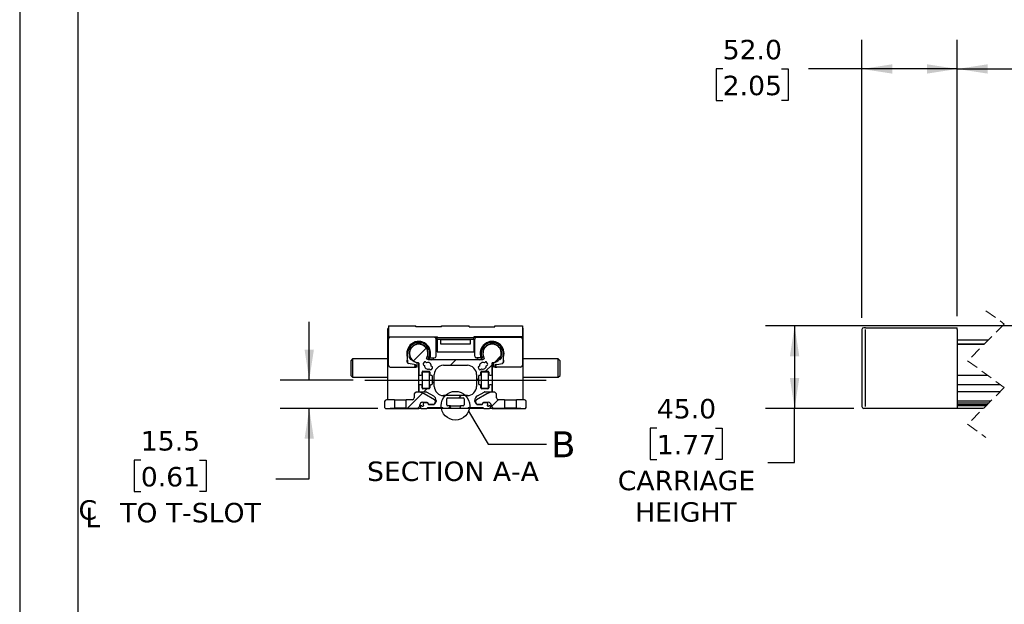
# Model space of a CAD drawing. Header units: millimetres. Extents: x 0 to 1397, y 0 to 1080.
# Tile 2 of 9: x 0 to 537, y 284 to 603. Entities that reach past the tile are written whole.
import ezdxf

# ---------------------------------------------------------------- set-up
doc = ezdxf.new("R2010")
doc.units = ezdxf.units.MM
doc.header["$LTSCALE"] = 5
for name, pattern in [('SLD-Center', [19.05, 15.24, -1.27, 1.27, -1.27]), ('SLD-Dashed', [1.905, 1.27, -0.635]), ('SLD-Solid', [0])]:
    doc.linetypes.add(name, pattern=pattern)
doc.layers.add('CENTER', color=40, linetype='SLD-Center')
doc.layers.add('HATCH', color=6, linetype='SLD-Solid')
doc.layers.add('DIMENSIONS', color=140, linetype='SLD-Solid', lineweight=25)
doc.layers.add('TEXT', color=140, linetype='SLD-Solid', lineweight=25)
doc.styles.add('SLDTEXTSTYLE0', font='VERDANA.TTF')
doc.styles.get("Standard").update_dxf_attribs({"font": 'VERDANA.TTF'})
doc.dimstyles.new('SLDDIMSTYLE1', dxfattribs={"dimtxt": 10.790039, "dimasz": 16.51, "dimexe": 0, "dimexo": 0.0625, "dimgap": 2.69751, "dimtad": 0, "dimtih": 1, "dimtoh": 1, "dimrnd": 1e-09, "dimzin": 4, "dimdsep": 46, "dimtxsty": 'SLDTEXTSTYLE0', "dimsah": 1, "dimcen": 0.09, "dimadec": 0, "dimazin": 1, "dimtfac": 1, "dimtofl": 0, "dimtmove": 0, "dimatfit": 3, "dimfxl": 0, "dimfrac": 2, "dimtolj": 1, "dimtzin": 12, "dimarcsym": 0})
doc.dimstyles.new('SLDDIMSTYLE2', dxfattribs={"dimtxt": 10.790039, "dimasz": 16.51, "dimexe": 0, "dimexo": 0.0625, "dimgap": 2.69751, "dimtad": 0, "dimtih": 1, "dimtoh": 1, "dimrnd": 1e-09, "dimzin": 12, "dimdsep": 46, "dimtxsty": 'SLDTEXTSTYLE0', "dimsah": 1, "dimcen": 0.09, "dimadec": 0, "dimazin": 3, "dimtfac": 1, "dimtofl": 0, "dimtmove": 0, "dimatfit": 3, "dimfxl": 0, "dimfrac": 2, "dimtolj": 1, "dimtzin": 12, "dimarcsym": 0})
doc.dimstyles.new('SLDDIMSTYLE4', dxfattribs={"dimtxt": 10.790039, "dimasz": 16.51, "dimexe": 0, "dimexo": 0.0625, "dimgap": 2.69751, "dimtad": 0, "dimtih": 1, "dimtoh": 1, "dimrnd": 1e-09, "dimzin": 12, "dimdsep": 46, "dimtxsty": 'SLDTEXTSTYLE0', "dimsah": 1, "dimcen": 0.09, "dimadec": 0, "dimazin": 3, "dimtfac": 1, "dimtmove": 0, "dimatfit": 0, "dimfxl": 0, "dimfrac": 2, "dimtolj": 1, "dimtzin": 12, "dimarcsym": 0})
doc.dimstyles.new('SLDDIMSTYLE9', dxfattribs={"dimtxt": 0.18, "dimasz": 16.51, "dimexe": 0, "dimexo": 0.0625, "dimgap": 0, "dimtad": 0, "dimtih": 1, "dimtoh": 1, "dimdec": 0, "dimrnd": 1e-09, "dimzin": 0, "dimdsep": 46, "dimtxsty": 'Standard', "dimblk1": 'NONE', "dimblk2": 'NONE', "dimsah": 1, "dimcen": 0.09, "dimadec": 0, "dimazin": 0, "dimtfac": 16.51, "dimtdec": 0, "dimtofl": 0, "dimtmove": 0, "dimatfit": 3, "dimldrblk": 'NONE', "dimfxl": 0, "dimfrac": 2, "dimtolj": 1, "dimtzin": 0, "dimarcsym": 0})

# ---------------------------------------------------------------- blocks, each defined once
blk = doc.blocks.new('_D_4')
at = {"layer": 'DIMENSIONS'}
for p, q in [((510.96, 441.16), (510.96, 591.69)), ((813.78, 441.16), (813.78, 591.69)), ((779.09, 582.87), (775.56, 575.81)), ((786.15, 568.76), (779.09, 582.87)), ((510.96, 575.81), (632.78, 575.81)), ((775.56, 575.81), (707.97, 575.81)), ((789.67, 575.81), (786.15, 568.76)), ((813.78, 575.81), (789.67, 575.81))]:
    blk.add_line(p, q, dxfattribs=at)
for points in [[(510.96, 575.81), (527.47, 573.27), (527.47, 578.35)], [(813.78, 575.81), (797.27, 578.35), (797.27, 573.27)]]:
    blk.add_solid(points, dxfattribs=at)
at = {"layer": 'DIMENSIONS', "insert": (635.2, 580.68), "char_height": 10.583, "attachment_point": 1, "style": 'SLDTEXTSTYLE0'}
blk.add_mtext('L + 150.0', dxfattribs=at)
blk = doc.blocks.new('_D_6')
at = {"layer": 'DIMENSIONS'}
for p, q in [((602.19, 435.81), (406.41, 435.81)), ((422.28, 435.81), (422.28, 390.81)), ((454.61, 390.81), (406.41, 390.81)), ((422.28, 361.45), (422.28, 390.81)), ((347.19, 380.12), (343.57, 380.12)), ((343.57, 380.12), (343.57, 362.97)), ((379.25, 380.12), (382.88, 380.12)), ((382.88, 380.12), (382.88, 362.97)), ((343.57, 362.97), (347.19, 362.97)), ((382.88, 362.97), (379.25, 362.97)), ((407.77, 361.45), (422.28, 361.45))]:
    blk.add_line(p, q, dxfattribs=at)
for points in [[(422.28, 435.81), (419.74, 419.3), (424.82, 419.3)], [(422.28, 390.81), (424.82, 407.32), (419.74, 407.32)]]:
    blk.add_solid(points, dxfattribs=at)
at = {"layer": 'DIMENSIONS', "char_height": 10.583, "attachment_point": 1, "style": 'SLDTEXTSTYLE0'}
for s, insert in [('45.0', (347.19, 395.98)), ('1.77', (347.19, 376.41)), ('CARRIAGE', (325.93, 356.85)), ('HEIGHT', (335.36, 339.7))]:
    blk.add_mtext(s, dxfattribs=dict(at, insert=insert))
blk = doc.blocks.new('_D_8')
at = {"layer": 'DIMENSIONS'}
for p, q in [((458.96, 440.16), (458.96, 591.69)), ((510.96, 441.16), (510.96, 591.69)), ((383.09, 575.81), (379.46, 575.81)), ((379.46, 575.81), (379.46, 558.66)), ((415.15, 575.81), (418.78, 575.81)), ((418.78, 575.81), (418.78, 558.66)), ((458.96, 575.81), (429.77, 575.81)), ((510.96, 575.81), (458.96, 575.81)), ((379.46, 558.66), (383.09, 558.66)), ((418.78, 558.66), (415.15, 558.66))]:
    blk.add_line(p, q, dxfattribs=at)
for points in [[(458.96, 575.81), (475.47, 573.27), (475.47, 578.35)], [(510.96, 575.81), (494.45, 578.35), (494.45, 573.27)]]:
    blk.add_solid(points, dxfattribs=at)
at = {"layer": 'DIMENSIONS', "char_height": 10.583, "attachment_point": 1, "style": 'SLDTEXTSTYLE0'}
for s, insert in [('52.0', (383.09, 591.67)), ('2.05', (383.09, 572.11))]:
    blk.add_mtext(s, dxfattribs=dict(at, insert=insert))
blk = doc.blocks.new('SW_SYMBOL_MOD_CL')
at = {"layer": 'DIMENSIONS', "color": 0, "char_height": 3937, "attachment_point": 5, "style": 'SLDTEXTSTYLE0'}
for s, insert in [('C', (2000, 3000)), ('L', (3000, 1500))]:
    blk.add_mtext(s, dxfattribs=dict(at, insert=insert))
blk = doc.blocks.new('_D_28')
at = {"layer": 'DIMENSIONS'}
for p, q in [((157.79, 406.31), (157.79, 438.06)), ((181.66, 406.31), (141.91, 406.31)), ((195.11, 390.81), (141.91, 390.81)), ((157.79, 352.53), (157.79, 390.81)), ((66, 362.62), (62.38, 362.62)), ((62.38, 362.62), (62.38, 345.47)), ((98.07, 362.62), (101.69, 362.62)), ((101.69, 362.62), (101.69, 345.47)), ((139.58, 352.53), (157.79, 352.53)), ((62.38, 345.47), (66, 345.47)), ((101.69, 345.47), (98.07, 345.47))]:
    blk.add_line(p, q, dxfattribs=at)
for points in [[(157.79, 406.31), (160.33, 422.82), (155.25, 422.82)], [(157.79, 390.81), (155.25, 374.3), (160.33, 374.3)]]:
    blk.add_solid(points, dxfattribs=at)
at = {"layer": 'DIMENSIONS', "xscale": 0.002688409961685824, "yscale": 0.002688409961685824, "zscale": 0.002688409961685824}
blk.add_blockref('SW_SYMBOL_MOD_CL', (31.74, 327.34), dxfattribs=at)
at = {"layer": 'DIMENSIONS', "char_height": 10.583, "attachment_point": 1, "style": 'SLDTEXTSTYLE0'}
for s, insert in [('15.5', (66, 378.48)), ('0.61', (66, 358.92)), (' TO T-SLOT', (50.17, 339.35))]:
    blk.add_mtext(s, dxfattribs=dict(at, insert=insert))
blk = doc.blocks.new('_None')

msp = doc.modelspace()

# ---------------------------------------------------------------- hatches: boundary and pattern name
at = {"layer": 'HATCH'}
h = msp.add_hatch(dxfattribs=at)
h.set_pattern_fill('ANSI31', color=256, scale=5, style=0)
edge = h.paths.add_edge_path(flags=0)
edge.add_arc((233.21, 392.814), 0.5, 180, 270, ccw=False)
edge.add_line((232.71, 392.814), (232.71, 396.114))
edge.add_arc((233.21, 396.114), 0.5, 90, 180, ccw=False)
edge.add_line((233.21, 396.614), (241.71, 396.614))
edge.add_arc((241.71, 396.114), 0.5, 0, 90, ccw=False)
edge.add_line((242.21, 396.114), (242.21, 392.814))
edge.add_arc((241.71, 392.814), 0.5, 270, 360, ccw=False)
edge.add_line((241.71, 392.314), (240.56, 392.314))
edge.add_arc((240.56, 391.814), 0.5, 90, 180)
edge.add_line((240.06, 391.814), (240.06, 391.514))
edge.add_arc((240.56, 391.514), 0.5, 180, 270)
edge.add_line((240.56, 391.014), (244.16, 391.014))
edge.add_line((244.16, 391.014), (244.46, 391.314))
edge.add_line((244.46, 391.314), (252.46, 391.314))
edge.add_line((252.46, 391.314), (252.96, 390.814))
edge.add_line((252.96, 390.814), (256.06, 390.814))
edge.add_arc((256.06, 391.314), 0.5, 270, 360)
edge.add_line((256.56, 391.314), (256.56, 391.814))
edge.add_arc((256.06, 391.814), 0.5, 0, 90)
edge.add_line((256.06, 392.314), (255.718, 392.314))
edge.add_arc((255.26, 392.514), 0.5, 113.57818, 336.42182, ccw=False)
edge.add_line((255.06, 392.972), (255.06, 393.414))
edge.add_arc((254.56, 393.414), 0.5, 0, 90)
edge.add_line((254.56, 393.914), (252.808, 393.914))
edge.add_arc((252.808, 393.414), 0.5, 90, 150)
edge.add_line((252.375, 393.664), (252.144, 393.264))
edge.add_arc((251.711, 393.514), 0.5, 270, 330, ccw=False)
edge.add_line((251.711, 393.014), (249.288, 393.014))
edge.add_arc((249.288, 393.514), 0.5, 210, 270, ccw=False)
edge.add_line((248.855, 393.264), (247.96, 394.814))
edge.add_line((247.96, 394.814), (247.96, 395.082))
edge.add_arc((250.96, 395.082), 3, 120, 180, ccw=False)
edge.add_line((249.46, 397.68), (253.04, 399.747))
edge.add_arc((253.29, 399.314), 0.5, 90, 120, ccw=False)
edge.add_line((253.29, 399.814), (256.96, 399.814))
edge.add_arc((256.96, 400.314), 0.5, 270, 360)
edge.add_line((257.46, 400.314), (257.46, 403.214))
edge.add_arc((256.96, 403.214), 0.5, 0, 90)
edge.add_line((256.96, 403.714), (256.16, 403.714))
edge.add_arc((256.16, 403.214), 0.5, 90, 180)
edge.add_line((255.66, 403.214), (255.66, 402.064))
edge.add_arc((255.16, 402.064), 0.5, 270, 360, ccw=False)
edge.add_line((255.16, 401.564), (251.86, 401.564))
edge.add_arc((251.86, 402.064), 0.5, 180, 270, ccw=False)
edge.add_line((251.36, 402.064), (251.36, 403.214))
edge.add_arc((250.86, 403.214), 0.5, 0, 90)
edge.add_line((250.86, 403.714), (250.46, 403.714))
edge.add_arc((250.46, 404.014), 0.3, 180, 270, ccw=False)
edge.add_line((250.16, 404.014), (250.16, 408.614))
edge.add_arc((250.46, 408.614), 0.3, 90, 180, ccw=False)
edge.add_line((250.46, 408.914), (250.86, 408.914))
edge.add_arc((250.86, 409.414), 0.5, 270, 360)
edge.add_line((251.36, 409.414), (251.36, 410.564))
edge.add_arc((251.86, 410.564), 0.5, 90, 180, ccw=False)
edge.add_line((251.86, 411.064), (255.16, 411.064))
edge.add_arc((255.16, 410.564), 0.5, 0, 90, ccw=False)
edge.add_line((255.66, 410.564), (255.66, 409.414))
edge.add_arc((256.16, 409.414), 0.5, 180, 270)
edge.add_line((256.16, 408.914), (256.96, 408.914))
edge.add_arc((256.96, 409.414), 0.5, 270, 360)
edge.add_line((257.46, 409.414), (257.46, 415.522))
edge.add_arc((257.76, 415.522), 0.3, 93.24489, 180, ccw=False)
edge.add_arc((257.46, 420.814), 5, 273.24489, 570.97035)
edge.add_arc((252.916, 418.086), 0.3, -60, 30.97035, ccw=False)
edge.add_line((253.066, 417.827), (252.177, 417.314))
edge.add_line((252.177, 417.314), (222.743, 417.314))
edge.add_line((222.743, 417.314), (221.854, 417.827))
edge.add_arc((222.004, 418.086), 0.3, 149.02965, 240, ccw=False)
edge.add_arc((217.46, 420.814), 5, 329.02965, 626.75511)
edge.add_arc((217.16, 415.522), 0.3, 0, 86.75511, ccw=False)
edge.add_line((217.46, 415.522), (217.46, 409.414))
edge.add_arc((217.96, 409.414), 0.5, 180, 270)
edge.add_line((217.96, 408.914), (218.76, 408.914))
edge.add_arc((218.76, 409.414), 0.5, 270, 360)
edge.add_line((219.26, 409.414), (219.26, 410.564))
edge.add_arc((219.76, 410.564), 0.5, 90, 180, ccw=False)
edge.add_line((219.76, 411.064), (223.06, 411.064))
edge.add_arc((223.06, 410.564), 0.5, 0, 90, ccw=False)
edge.add_line((223.56, 410.564), (223.56, 409.414))
edge.add_arc((224.06, 409.414), 0.5, 180, 270)
edge.add_line((224.06, 408.914), (224.46, 408.914))
edge.add_arc((224.46, 408.614), 0.3, 0, 90, ccw=False)
edge.add_line((224.76, 408.614), (224.76, 404.014))
edge.add_arc((224.46, 404.014), 0.3, 270, 360, ccw=False)
edge.add_line((224.46, 403.714), (224.06, 403.714))
edge.add_arc((224.06, 403.214), 0.5, 90, 180)
edge.add_line((223.56, 403.214), (223.56, 402.064))
edge.add_arc((223.06, 402.064), 0.5, 270, 360, ccw=False)
edge.add_line((223.06, 401.564), (219.76, 401.564))
edge.add_arc((219.76, 402.064), 0.5, 180, 270, ccw=False)
edge.add_line((219.26, 402.064), (219.26, 403.214))
edge.add_arc((218.76, 403.214), 0.5, 0, 90)
edge.add_line((218.76, 403.714), (217.96, 403.714))
edge.add_arc((217.96, 403.214), 0.5, 90, 180)
edge.add_line((217.46, 403.214), (217.46, 400.314))
edge.add_arc((217.96, 400.314), 0.5, 180, 270)
edge.add_line((217.96, 399.814), (221.63, 399.814))
edge.add_arc((221.63, 399.314), 0.5, 60, 90, ccw=False)
edge.add_line((221.88, 399.747), (225.46, 397.68))
edge.add_arc((223.96, 395.082), 3, 0, 60, ccw=False)
edge.add_line((226.96, 395.082), (226.96, 394.814))
edge.add_line((226.96, 394.814), (226.065, 393.264))
edge.add_arc((225.632, 393.514), 0.5, 270, 330, ccw=False)
edge.add_line((225.632, 393.014), (223.21, 393.014))
edge.add_arc((223.21, 393.514), 0.5, 210, 270, ccw=False)
edge.add_line((222.777, 393.264), (222.546, 393.664))
edge.add_arc((222.113, 393.414), 0.5, 30, 90)
edge.add_line((222.113, 393.914), (220.36, 393.914))
edge.add_arc((220.36, 393.414), 0.5, 90, 180)
edge.add_line((219.86, 393.414), (219.86, 392.972))
edge.add_arc((219.66, 392.514), 0.5, -156.42182, 66.42182, ccw=False)
edge.add_line((219.202, 392.314), (218.86, 392.314))
edge.add_arc((218.86, 391.814), 0.5, 90, 180)
edge.add_line((218.36, 391.814), (218.36, 391.314))
edge.add_arc((218.86, 391.314), 0.5, 180, 270)
edge.add_line((218.86, 390.814), (221.96, 390.814))
edge.add_line((221.96, 390.814), (222.46, 391.314))
edge.add_line((222.46, 391.314), (230.46, 391.314))
edge.add_line((230.46, 391.314), (230.76, 391.014))
edge.add_line((230.76, 391.014), (234.36, 391.014))
edge.add_arc((234.36, 391.514), 0.5, 270, 360)
edge.add_line((234.86, 391.514), (234.86, 391.814))
edge.add_arc((234.36, 391.814), 0.5, 0, 90)
edge.add_line((234.36, 392.314), (233.21, 392.314))
edge = h.paths.add_edge_path(flags=0)
edge.add_arc((222.46, 414.064), 1.85, -4.10185, 114.10185, ccw=False)
edge.add_line((224.305, 413.931), (224.848, 413.551))
edge.add_arc((224.561, 413.142), 0.5, -35, 55, ccw=False)
edge.add_line((224.971, 412.855), (224.455, 412.118))
edge.add_arc((224.045, 412.405), 0.5, 235, 325, ccw=False)
edge.add_line((223.758, 411.995), (223.216, 412.375))
edge.add_arc((222.46, 414.064), 1.85, 175.89815, 294.10185, ccw=False)
edge.add_line((220.615, 414.196), (220.072, 414.576))
edge.add_arc((220.359, 414.986), 0.5, 145, 235, ccw=False)
edge.add_line((219.949, 415.273), (220.466, 416.01))
edge.add_arc((220.875, 415.723), 0.5, 55, 145, ccw=False)
edge.add_line((221.162, 416.133), (221.705, 415.753))
edge = h.paths.add_edge_path(flags=0)
edge.add_arc((243.96, 402.814), 5, 270, 360, ccw=False)
edge.add_line((243.96, 397.814), (230.96, 397.814))
edge.add_arc((230.96, 402.814), 5, 180, 270, ccw=False)
edge.add_line((225.96, 402.814), (225.96, 409.314))
edge.add_arc((230.96, 409.314), 5, 90, 180, ccw=False)
edge.add_line((230.96, 414.314), (243.96, 414.314))
edge.add_arc((243.96, 409.314), 5, 0, 90, ccw=False)
edge.add_line((248.96, 409.314), (248.96, 402.814))
edge = h.paths.add_edge_path(flags=0)
edge.add_arc((252.46, 414.064), 1.85, 65.89815, 184.10185, ccw=False)
edge.add_line((253.216, 415.753), (253.758, 416.133))
edge.add_arc((254.045, 415.723), 0.5, 35, 125, ccw=False)
edge.add_line((254.455, 416.01), (254.971, 415.273))
edge.add_arc((254.561, 414.986), 0.5, -55, 35, ccw=False)
edge.add_line((254.848, 414.576), (254.305, 414.196))
edge.add_arc((252.46, 414.064), 1.85, -114.10185, 4.10185, ccw=False)
edge.add_line((251.705, 412.375), (251.162, 411.995))
edge.add_arc((250.875, 412.405), 0.5, 215, 305, ccw=False)
edge.add_line((250.466, 412.118), (249.949, 412.855))
edge.add_arc((250.359, 413.142), 0.5, 125, 215, ccw=False)
edge.add_line((250.072, 413.551), (250.615, 413.931))
h = msp.add_hatch(dxfattribs=at)
h.set_pattern_fill('ANSI31', color=256, scale=5, style=0)
h.paths.add_polyline_path([(245.46, 425.814), (245.46, 428.214), (229.46, 428.214), (229.46, 425.814)], flags=0)
h = msp.add_hatch(dxfattribs=at)
h.set_pattern_fill('ANSI31', color=256, scale=5, style=0)
edge = h.paths.add_edge_path(flags=0)
edge.add_line((225.817, 393.014), (226.376, 393.982))
edge.add_arc((225.51, 394.482), 1, 330, 360)
edge.add_line((226.51, 394.482), (226.51, 394.636))
edge.add_arc((225.51, 394.636), 1, 0, 60)
edge.add_line((226.01, 395.502), (220.34, 398.776))
edge.add_arc((216.84, 392.714), 7, 60, 90)
edge.add_line((216.84, 399.714), (216.06, 399.714))
edge.add_line((216.06, 399.714), (215.06, 398.714))
edge.add_line((215.06, 398.714), (215.06, 396.514))
edge.add_arc((214.06, 396.514), 1, 270, 360, ccw=False)
edge.add_line((214.06, 395.514), (210.66, 395.514))
edge.add_line((210.66, 395.514), (210.66, 391.014))
edge.add_line((210.66, 391.014), (217.06, 391.014))
edge.add_line((217.06, 391.014), (218.06, 392.014))
edge.add_line((218.06, 392.014), (218.06, 392.714))
edge.add_arc((219.56, 392.714), 1.5, 90, 180, ccw=False)
edge.add_line((219.56, 394.214), (222.124, 394.214))
edge.add_line((222.124, 394.214), (222.817, 393.014))
edge.add_line((222.817, 393.014), (225.817, 393.014))
h = msp.add_hatch(dxfattribs=at)
h.set_pattern_fill('ANSI31', color=256, scale=5, style=0)
edge = h.paths.add_edge_path(flags=0)
edge.add_line((248.41, 394.636), (248.41, 394.482))
edge.add_arc((249.41, 394.482), 1, 180, 210)
edge.add_line((248.544, 393.982), (249.103, 393.014))
edge.add_line((249.103, 393.014), (252.103, 393.014))
edge.add_line((252.103, 393.014), (252.796, 394.214))
edge.add_line((252.796, 394.214), (255.36, 394.214))
edge.add_arc((255.36, 392.714), 1.5, 0, 90, ccw=False)
edge.add_line((256.86, 392.714), (256.86, 392.014))
edge.add_line((256.86, 392.014), (257.86, 391.014))
edge.add_line((257.86, 391.014), (264.26, 391.014))
edge.add_line((264.26, 391.014), (264.26, 395.514))
edge.add_line((264.26, 395.514), (260.86, 395.514))
edge.add_arc((260.86, 396.514), 1, 180, 270, ccw=False)
edge.add_line((259.86, 396.514), (259.86, 398.714))
edge.add_line((259.86, 398.714), (258.86, 399.714))
edge.add_line((258.86, 399.714), (258.08, 399.714))
edge.add_arc((258.08, 392.714), 7, 90, 120)
edge.add_line((254.58, 398.776), (248.91, 395.502))
edge.add_arc((249.41, 394.636), 1, 120, 180)
h = msp.add_hatch(dxfattribs=at)
h.set_pattern_fill('ANSI31', color=256, scale=5, style=0)
edge = h.paths.add_edge_path(flags=0)
edge.add_arc((199.86, 394.514), 1, 90, 180)
edge.add_line((198.86, 394.514), (198.86, 391.314))
edge.add_line((198.86, 391.314), (199.36, 390.814))
edge.add_line((199.36, 390.814), (201.86, 390.814))
edge.add_line((201.86, 390.814), (201.86, 391.014))
edge.add_line((201.86, 391.014), (204.26, 391.014))
edge.add_line((204.26, 391.014), (204.26, 395.514))
edge.add_line((204.26, 395.514), (199.86, 395.514))
h = msp.add_hatch(dxfattribs=at)
h.set_pattern_fill('ANSI31', color=256, scale=5, style=0)
edge = h.paths.add_edge_path(flags=0)
edge.add_line((275.56, 390.814), (276.06, 391.314))
edge.add_line((276.06, 391.314), (276.06, 394.514))
edge.add_arc((275.06, 394.514), 1, 0, 90)
edge.add_line((275.06, 395.514), (270.66, 395.514))
edge.add_line((270.66, 395.514), (270.66, 391.014))
edge.add_line((270.66, 391.014), (273.06, 391.014))
edge.add_line((273.06, 391.014), (273.06, 390.814))
edge.add_line((273.06, 390.814), (275.56, 390.814))

# ---------------------------------------------------------------- linework, layer by layer
at = {"color": 7, "linetype": 'SLD-Solid'}
msp.add_line((0.012, 1079.513), (0.012, 0.013), dxfattribs=at)
at = {"color": 7, "linetype": 'SLD-Dashed', "lineweight": 18}
for p, q in [((526.562, 444.089), (536.562, 436.801)), ((536.562, 436.801), (516.562, 416.801)), ((516.562, 416.801), (536.562, 402.226)), ((536.562, 402.226), (516.562, 382.226)), ((516.562, 382.226), (526.562, 374.939))]:
    msp.add_line(p, q, dxfattribs=at)
for p, q in [((200.96, 435.814), (200.96, 429.814)), ((200.96, 435.814), (215.96, 435.814)), ((215.96, 435.314), (215.96, 435.814)), ((229.96, 435.314), (215.96, 435.314)), ((229.96, 435.314), (229.96, 435.814)), ((229.96, 435.814), (244.96, 435.814)), ((244.96, 435.314), (244.96, 435.814)), ((244.96, 435.314), (258.96, 435.314)), ((258.96, 435.314), (258.96, 435.814)), ((258.96, 435.814), (273.96, 435.814)), ((273.96, 435.814), (273.96, 429.814)), ((460.964, 434.813), (459.964, 434.813)), ((460.964, 434.814), (510.964, 434.814)), ((510.964, 433.814), (510.964, 434.814)), ((200.46, 433.814), (200.46, 395.514)), ((200.96, 429.814), (227.46, 429.814)), ((225.96, 429.614), (201.96, 429.614)), ((202.46, 429.614), (202.46, 429.814)), ((205.96, 429.614), (205.96, 429.814)), ((210.46, 429.614), (210.46, 429.814)), ((212.46, 429.614), (212.46, 429.814)), ((222.46, 429.814), (222.46, 429.614)), ((227.46, 429.814), (227.46, 429.514)), ((227.46, 429.514), (247.46, 429.514)), ((227.46, 428.414), (227.46, 429.514)), ((273.96, 429.814), (247.46, 429.814)), ((247.46, 429.814), (247.46, 429.514)), ((247.46, 428.414), (247.46, 429.514)), ((248.96, 429.614), (272.96, 429.614)), ((252.46, 429.614), (252.46, 429.814)), ((262.46, 429.614), (262.46, 429.814)), ((264.46, 429.814), (264.46, 429.614)), ((268.96, 429.614), (268.96, 429.814)), ((272.46, 429.614), (272.46, 429.814)), ((274.46, 395.514), (274.46, 433.814)), ((458.964, 433.813), (458.964, 391.814)), ((460.964, 391.814), (460.964, 433.814)), ((510.964, 433.814), (510.964, 391.814)), ((200.96, 414.314), (200.96, 428.614)), ((213.123, 424.357), (213.563, 424.103)), ((216.56, 425.834), (216.56, 426.341)), ((218.36, 426.341), (218.36, 425.834)), ((221.358, 424.103), (221.797, 424.357)), ((226.96, 419.314), (226.96, 428.614)), ((227.46, 428.414), (227.46, 421.664)), ((247.46, 428.414), (227.46, 428.414)), ((229.46, 425.814), (229.46, 428.214)), ((245.46, 428.214), (229.46, 428.214)), ((245.46, 425.814), (229.46, 425.814)), ((245.46, 428.214), (245.46, 425.814)), ((247.46, 428.414), (247.46, 421.664)), ((247.96, 419.314), (247.96, 428.614)), ((253.123, 424.357), (253.563, 424.103)), ((256.56, 425.834), (256.56, 426.341)), ((258.36, 426.341), (258.36, 425.834)), ((261.358, 424.103), (261.797, 424.357)), ((273.96, 428.614), (273.96, 414.314)), ((510.964, 428.214), (527.975, 428.214)), ((525.575, 425.814), (510.964, 425.814)), ((510.964, 425.814), (525.575, 425.814)), ((211.201, 416.014), (211.342, 418.619)), ((212.663, 422.544), (212.223, 422.798)), ((212.223, 418.83), (212.663, 419.083)), ((222.697, 422.798), (222.258, 422.544)), ((222.258, 419.083), (223.047, 418.627)), ((227.46, 421.664), (247.46, 421.664)), ((251.873, 418.627), (252.663, 419.083)), ((252.663, 422.544), (252.223, 422.798)), ((262.697, 422.798), (262.258, 422.544)), ((262.258, 419.083), (262.697, 418.83)), ((263.719, 416.014), (263.578, 418.619)), ((181.46, 417.814), (180.46, 416.814)), ((180.46, 416.814), (180.46, 408.814)), ((200.46, 417.814), (181.46, 417.814)), ((181.46, 417.814), (181.46, 407.814)), ((201.96, 413.314), (214.86, 413.314)), ((211.263, 417.163), (211.26, 416.187)), ((211.494, 415.645), (211.26, 416.187)), ((211.494, 415.645), (212.027, 415.337)), ((214.936, 414.824), (211.786, 415.379)), ((213.563, 417.524), (213.123, 417.271)), ((214.86, 413.314), (215.86, 413.314)), ((214.936, 414.824), (215.147, 414.787)), ((215.291, 414.737), (215.447, 414.71)), ((215.743, 414.539), (215.447, 414.71)), ((215.56, 414.294), (215.56, 414.014)), ((215.86, 414.218), (215.743, 414.539)), ((215.86, 413.314), (215.86, 414.218)), ((216.56, 413.314), (215.86, 413.314)), ((216.56, 413.314), (216.56, 415.794)), ((217.457, 415.566), (216.56, 415.644)), ((217.458, 399.686), (217.458, 415.557)), ((217.46, 415.522), (217.46, 409.414)), ((220.466, 416.01), (219.949, 415.273)), ((220.072, 414.576), (220.615, 414.196)), ((221.705, 415.753), (221.162, 416.133)), ((222.743, 417.314), (221.854, 417.827)), ((252.177, 417.314), (222.743, 417.314)), ((223.645, 418.314), (225.96, 418.314)), ((224.848, 413.551), (224.305, 413.931)), ((230.96, 414.314), (243.96, 414.314)), ((251.275, 418.314), (248.96, 418.314)), ((250.615, 413.931), (250.072, 413.551)), ((253.066, 417.827), (252.177, 417.314)), ((253.758, 416.133), (253.216, 415.753)), ((254.305, 414.196), (254.848, 414.576)), ((254.971, 415.273), (254.455, 416.01)), ((257.46, 409.414), (257.46, 415.522)), ((257.462, 415.557), (257.462, 399.686)), ((258.36, 415.644), (257.463, 415.566)), ((258.36, 413.314), (258.36, 415.794)), ((259.06, 413.314), (258.36, 413.314)), ((259.177, 414.539), (259.06, 414.218)), ((259.06, 414.218), (259.06, 413.314)), ((259.06, 413.314), (260.06, 413.314)), ((259.473, 414.71), (259.177, 414.539)), ((259.36, 414.014), (259.36, 414.294)), ((259.629, 414.737), (259.473, 414.71)), ((259.773, 414.787), (259.984, 414.824)), ((259.984, 414.824), (263.134, 415.379)), ((272.96, 413.314), (260.06, 413.314)), ((261.797, 417.271), (261.358, 417.524)), ((263.426, 415.645), (262.893, 415.337)), ((263.66, 416.187), (263.426, 415.645)), ((263.657, 417.163), (263.66, 416.187)), ((293.46, 417.814), (274.46, 417.814)), ((294.46, 416.814), (293.46, 417.814)), ((293.46, 407.814), (293.46, 417.814)), ((294.46, 408.814), (294.46, 416.814)), ((180.46, 408.814), (181.46, 407.814)), ((181.46, 407.814), (200.46, 407.814)), ((217.96, 408.914), (218.76, 408.914)), ((219.26, 409.414), (219.26, 410.564)), ((219.41, 410.814), (223.41, 410.814)), ((219.41, 410.814), (219.41, 401.814)), ((219.76, 411.064), (223.06, 411.064)), ((223.216, 412.375), (223.758, 411.995)), ((223.41, 401.814), (223.41, 410.814)), ((223.56, 410.564), (223.56, 409.414)), ((224.06, 408.914), (224.46, 408.914)), ((224.455, 412.118), (224.971, 412.855)), ((224.76, 408.614), (224.76, 404.014)), ((225.96, 402.814), (225.96, 409.314)), ((248.96, 409.314), (248.96, 402.814)), ((249.949, 412.855), (250.466, 412.118)), ((250.16, 404.014), (250.16, 408.614)), ((250.46, 408.914), (250.86, 408.914)), ((251.162, 411.995), (251.705, 412.375)), ((251.36, 409.414), (251.36, 410.564)), ((251.51, 410.814), (255.51, 410.814)), ((251.51, 410.814), (251.51, 401.814)), ((251.86, 411.064), (255.16, 411.064)), ((255.51, 401.814), (255.51, 410.814)), ((255.66, 410.564), (255.66, 409.414)), ((256.16, 408.914), (256.96, 408.914)), ((274.46, 407.814), (293.46, 407.814)), ((293.46, 407.814), (294.46, 408.814)), ((510.964, 408.914), (527.386, 408.914)), ((217.46, 403.214), (217.46, 400.314)), ((218.76, 403.714), (217.96, 403.714)), ((219.26, 402.064), (219.26, 403.214)), ((223.56, 403.214), (223.56, 402.064)), ((224.46, 403.714), (224.06, 403.714)), ((250.86, 403.714), (250.46, 403.714)), ((251.36, 402.064), (251.36, 403.214)), ((255.66, 403.214), (255.66, 402.064)), ((256.96, 403.714), (256.16, 403.714)), ((257.46, 400.314), (257.46, 403.214)), ((534.521, 403.714), (510.964, 403.714)), ((216.06, 399.714), (215.06, 398.714)), ((215.06, 398.714), (215.06, 396.514)), ((216.84, 399.714), (216.06, 399.714)), ((217.96, 399.814), (221.63, 399.814)), ((219.41, 401.814), (223.41, 401.814)), ((223.06, 401.564), (219.76, 401.564)), ((226.01, 395.502), (220.34, 398.776)), ((221.88, 399.747), (225.46, 397.68)), ((243.96, 397.814), (230.96, 397.814)), ((254.58, 398.776), (248.91, 395.502)), ((249.46, 397.68), (253.04, 399.747)), ((251.51, 401.814), (255.51, 401.814)), ((255.16, 401.564), (251.86, 401.564)), ((253.29, 399.814), (256.96, 399.814)), ((258.86, 399.714), (258.08, 399.714)), ((259.86, 398.714), (258.86, 399.714)), ((259.86, 396.514), (259.86, 398.714)), ((534.15, 399.814), (510.964, 399.814)), ((198.86, 394.514), (198.86, 391.314)), ((204.26, 395.514), (199.86, 395.514)), ((204.26, 395.514), (204.26, 391.014)), ((204.26, 395.514), (210.66, 395.514)), ((210.66, 391.014), (210.66, 395.514)), ((214.06, 395.514), (210.66, 395.514)), ((217.06, 391.014), (218.06, 392.014)), ((218.06, 392.014), (218.06, 392.714)), ((218.36, 391.814), (218.36, 391.314)), ((219.202, 392.314), (218.86, 392.314)), ((219.56, 394.214), (222.124, 394.214)), ((219.86, 393.414), (219.86, 392.972)), ((222.113, 393.914), (220.36, 393.914)), ((222.124, 394.214), (222.817, 393.014)), ((222.777, 393.264), (222.546, 393.664)), ((222.817, 393.014), (225.817, 393.014)), ((225.632, 393.014), (223.21, 393.014)), ((225.817, 393.014), (226.376, 393.982)), ((226.96, 394.814), (226.065, 393.264)), ((226.51, 394.482), (226.51, 394.636)), ((226.96, 395.082), (226.96, 394.814)), ((232.71, 392.814), (232.71, 396.114)), ((233.21, 396.614), (241.71, 396.614)), ((234.36, 392.314), (233.21, 392.314)), ((234.36, 392.314), (234.81, 392.314)), ((234.81, 392.314), (234.81, 392.032)), ((234.81, 392.314), (240.11, 392.314)), ((234.86, 391.514), (234.86, 391.814)), ((240.06, 391.814), (240.06, 391.514)), ((240.11, 392.032), (240.11, 392.314)), ((240.11, 392.314), (240.56, 392.314)), ((241.71, 392.314), (240.56, 392.314)), ((242.21, 396.114), (242.21, 392.814)), ((247.96, 394.814), (247.96, 395.082)), ((248.855, 393.264), (247.96, 394.814)), ((248.41, 394.636), (248.41, 394.482)), ((248.544, 393.982), (249.103, 393.014)), ((249.103, 393.014), (252.103, 393.014)), ((251.711, 393.014), (249.288, 393.014)), ((252.103, 393.014), (252.796, 394.214)), ((252.375, 393.664), (252.144, 393.264)), ((252.796, 394.214), (255.36, 394.214)), ((254.56, 393.914), (252.808, 393.914)), ((255.06, 392.972), (255.06, 393.414)), ((256.06, 392.314), (255.718, 392.314)), ((256.56, 391.314), (256.56, 391.814)), ((256.86, 392.714), (256.86, 392.014)), ((256.86, 392.014), (257.86, 391.014)), ((264.26, 395.514), (260.86, 395.514)), ((264.26, 395.514), (264.26, 391.014)), ((264.26, 395.514), (270.66, 395.514)), ((270.66, 391.014), (270.66, 395.514)), ((275.06, 395.514), (270.66, 395.514)), ((276.06, 391.314), (276.06, 394.514)), ((529.15, 394.814), (510.964, 394.814)), ((510.964, 393.914), (528.25, 393.914)), ((510.964, 392.972), (527.308, 392.972)), ((526.65, 392.314), (510.964, 392.314)), ((510.964, 391.814), (510.964, 390.814)), ((198.86, 391.314), (199.36, 390.814)), ((199.36, 390.814), (201.86, 390.814)), ((201.86, 391.014), (204.26, 391.014)), ((201.86, 390.814), (201.86, 391.014)), ((201.86, 390.814), (217.458, 390.814)), ((210.66, 391.014), (204.26, 391.014)), ((210.66, 391.014), (217.06, 391.014)), ((217.458, 390.814), (217.458, 391.412)), ((218.86, 390.814), (217.458, 390.814)), ((218.86, 390.814), (221.96, 390.814)), ((221.96, 390.814), (222.46, 391.314)), ((234.81, 390.814), (221.96, 390.814)), ((222.46, 391.314), (230.46, 391.314)), ((230.46, 391.314), (230.76, 391.014)), ((230.76, 391.014), (234.36, 391.014)), ((234.81, 391.296), (234.81, 390.814)), ((240.11, 390.814), (234.81, 390.814)), ((240.11, 390.814), (240.11, 391.296)), ((252.96, 390.814), (240.11, 390.814)), ((240.56, 391.014), (244.16, 391.014)), ((244.16, 391.014), (244.46, 391.314)), ((244.46, 391.314), (252.46, 391.314)), ((252.46, 391.314), (252.96, 390.814)), ((252.96, 390.814), (256.06, 390.814)), ((257.462, 390.814), (256.06, 390.814)), ((257.462, 391.412), (257.462, 390.814)), ((257.462, 390.814), (273.06, 390.814)), ((257.86, 391.014), (264.26, 391.014)), ((270.66, 391.014), (264.26, 391.014)), ((270.66, 391.014), (273.06, 391.014)), ((273.06, 391.014), (273.06, 390.814)), ((273.06, 390.814), (275.56, 390.814)), ((275.56, 390.814), (276.06, 391.314)), ((460.964, 390.814), (459.964, 390.814)), ((510.964, 390.814), (460.964, 390.814)), ((525.15, 390.814), (510.964, 390.814))]:
    msp.add_line(p, q)
at = {"flags": 128}
for points in [[(213.431, 417.448), (212.969, 418.093), (212.53, 419.006)], [(262.391, 419.006), (261.951, 418.093), (261.49, 417.448)]]:
    msp.add_lwpolyline(points, dxfattribs=at)
for centre, radius, start, end in [((201.46, 433.814), 1, 120, 180), ((273.46, 433.814), 1, 0, 60), ((459.964, 433.813), 1, 90.00116, 179.99959), ((201.96, 428.614), 1, 90, 180), ((225.96, 428.614), 1, 0, 90), ((227.959, 427.817), 2, 104.44793, 130.71744), ((246.961, 427.817), 2, 49.28256, 75.55207), ((248.96, 428.614), 1, 90, 180), ((272.96, 428.614), 1, 0, 90), ((217.46, 420.814), 6.5, 337.67133, 199.73024), ((217.46, 420.814), 6, 342.07979, 180), ((217.46, 420.814), 5.6, 140.75163, 159.24834), ((217.46, 420.814), 5, 329.02965, 266.75511), ((217.458, 420.817), 5.251, 140.14779, 159.88759), ((217.46, 420.814), 5.1, 100.16423, 139.83579), ((217.46, 420.814), 5.6, 80.75164, 99.24836), ((217.458, 420.817), 5.251, 80.10795, 99.84774), ((217.46, 420.814), 5.1, 40.16425, 79.83575), ((217.458, 420.817), 5.251, 20.09025, 39.83004), ((217.46, 420.814), 5.6, 20.75152, 39.24847), ((257.46, 420.814), 6.5, 340.26976, 202.32867), ((257.46, 420.814), 6, 360, 197.92021), ((257.46, 420.814), 5.6, 140.75153, 159.24848), ((257.46, 420.814), 5, 273.24489, 210.97035), ((257.462, 420.817), 5.251, 140.16996, 159.90975), ((257.46, 420.814), 5.1, 100.16425, 139.83575), ((257.46, 420.814), 5.6, 80.75164, 99.24836), ((257.462, 420.817), 5.251, 80.15226, 99.89205), ((257.46, 420.814), 5.1, 40.16421, 79.83577), ((257.462, 420.817), 5.251, 20.11241, 39.85221), ((257.46, 420.814), 5.6, 20.75166, 39.24837), ((217.46, 420.814), 5.6, 200.75164, 219.24836), ((217.46, 420.814), 5.1, 160.16425, 199.83575), ((217.46, 420.814), 5.1, 340.16425, 19.83575), ((224.552, 419.317), 2, 192.42368, 270), ((217.46, 420.814), 6, 338.62693, 342.07979), ((225.96, 419.314), 1, 270, 360), ((248.96, 419.314), 1, 180, 270), ((250.368, 419.317), 2, 270, 347.57632), ((257.46, 420.814), 6, 197.92021, 201.37307), ((257.46, 420.814), 5.1, 160.16425, 199.83575), ((257.46, 420.814), 5.6, 320.75164, 339.24836), ((257.46, 420.814), 5.1, 340.16425, 19.83575), ((201.96, 414.314), 1, 180, 270), ((211.842, 416.018), 0.641, 180.39094, 265.01232), ((217.46, 420.814), 5.1, 220.16425, 259.83575), ((214.86, 414.014), 0.7, 270, 360), ((217.46, 420.814), 6.5, 247.15187, 251.69584), ((215.06, 414.294), 0.5, 360, 44.17599), ((217.16, 415.522), 0.3, 0, 86.75511), ((220.359, 414.986), 0.5, 145, 235), ((220.875, 415.723), 0.5, 55, 145), ((222.46, 414.064), 1.85, 175.89815, 294.10185), ((222.004, 418.086), 0.3, 149.02965, 240), ((222.46, 414.064), 1.85, 355.89815, 114.10185), ((223.645, 418.814), 0.5, 249.87556, 270), ((223.959, 419.227), 2, 287.25142, 332.84576), ((224.561, 413.142), 0.5, 325, 55), ((230.96, 409.314), 5, 90, 180), ((243.96, 409.314), 5, 0, 90), ((250.961, 419.227), 2, 207.15424, 252.74858), ((250.359, 413.142), 0.5, 125, 215), ((252.46, 414.064), 1.85, 65.89815, 184.10185), ((251.275, 418.814), 0.5, 270, 290.12444), ((252.46, 414.064), 1.85, 245.89815, 4.10185), ((252.916, 418.086), 0.3, 300, 30.97035), ((254.045, 415.723), 0.5, 35, 125), ((254.561, 414.986), 0.5, 305, 35), ((257.76, 415.522), 0.3, 93.24489, 180), ((257.46, 420.814), 5.1, 280.16425, 319.83575), ((259.86, 414.294), 0.5, 135.82401, 180), ((260.06, 414.014), 0.7, 180, 270), ((257.46, 420.814), 6.5, 288.30416, 292.84813), ((263.078, 416.018), 0.641, 274.98768, 359.60906), ((272.96, 414.314), 1, 270, 360), ((217.96, 409.414), 0.5, 180, 270), ((218.76, 409.414), 0.5, 270, 0), ((219.76, 410.564), 0.5, 90, 180), ((223.06, 410.564), 0.5, 0, 90), ((224.06, 409.414), 0.5, 180, 270), ((224.045, 412.405), 0.5, 235, 325), ((224.46, 408.614), 0.3, 0, 90), ((250.46, 408.614), 0.3, 90, 180), ((250.875, 412.405), 0.5, 215, 305), ((250.86, 409.414), 0.5, 270, 0), ((251.86, 410.564), 0.5, 90, 180), ((255.16, 410.564), 0.5, 0, 90), ((256.16, 409.414), 0.5, 180, 270), ((256.96, 409.414), 0.5, 270, 0), ((217.96, 403.214), 0.5, 90, 180), ((218.76, 403.214), 0.5, 0, 90), ((224.06, 403.214), 0.5, 90, 180), ((224.46, 404.014), 0.3, 270, 0), ((230.96, 402.814), 5, 180, 270), ((243.96, 402.814), 5, 270, 0), ((250.46, 404.014), 0.3, 180, 270), ((250.86, 403.214), 0.5, 0, 90), ((256.16, 403.214), 0.5, 90, 180), ((256.96, 403.214), 0.5, 0, 90), ((216.84, 392.714), 7, 60, 90), ((217.96, 400.314), 0.5, 180, 270), ((219.76, 402.064), 0.5, 180, 270), ((221.63, 399.314), 0.5, 60, 90), ((223.06, 402.064), 0.5, 270, 0), ((223.96, 395.082), 3, 0, 60), ((250.96, 395.082), 3, 120, 180), ((251.86, 402.064), 0.5, 180, 270), ((253.29, 399.314), 0.5, 90, 120), ((258.08, 392.714), 7, 90, 120), ((255.16, 402.064), 0.5, 270, 0), ((256.96, 400.314), 0.5, 270, 0), ((199.86, 394.514), 1, 90, 180), ((214.06, 396.514), 1, 270, 360), ((219.56, 392.714), 1.5, 90, 180), ((218.86, 391.814), 0.5, 90, 180), ((219.66, 392.514), 0.5, 203.57818, 66.42182), ((220.36, 393.414), 0.5, 90, 180), ((222.113, 393.414), 0.5, 30, 90), ((223.21, 393.514), 0.5, 210, 270), ((225.632, 393.514), 0.5, 270, 330), ((225.51, 394.636), 1, 0, 60), ((225.51, 394.482), 1, 330, 360), ((233.21, 396.114), 0.5, 90, 180), ((233.21, 392.814), 0.5, 180, 270), ((234.36, 391.814), 0.5, 0, 90), ((240.56, 391.814), 0.5, 90, 180), ((241.71, 396.114), 0.5, 0, 90), ((241.71, 392.814), 0.5, 270, 0), ((249.41, 394.636), 1, 120, 180), ((249.41, 394.482), 1, 180, 210), ((249.288, 393.514), 0.5, 210, 270), ((251.711, 393.514), 0.5, 270, 330), ((252.808, 393.414), 0.5, 90, 150), ((254.56, 393.414), 0.5, 0, 90), ((255.26, 392.514), 0.5, 113.57818, 336.42182), ((255.36, 392.714), 1.5, 0, 90), ((256.06, 391.814), 0.5, 0, 90), ((260.86, 396.514), 1, 180, 270), ((275.06, 394.514), 1, 0, 90), ((459.964, 391.814), 1, 180.00041, 269.99884), ((218.86, 391.314), 0.5, 180, 270), ((234.36, 391.514), 0.5, 270, 0), ((240.56, 391.514), 0.5, 180, 270), ((256.06, 391.314), 0.5, 270, 0)]:
    msp.add_arc(centre, radius, start, end)
for points, knots in [([(211.46, 420.814), (211.44, 420.443), (211.4, 419.692), (211.361, 418.98), (211.342, 418.619)], [0, 0, 0, 0, 0.4931968, 1, 1, 1, 1]), ([(223.473, 418.344), (223.403, 418.38), (223.286, 418.441), (223.183, 418.601), (223.143, 418.747), (223.143, 418.87), (223.162, 418.94), (223.169, 418.968)], [0, 0, 0, 0, 0.351036, 0.59448324, 0.77002497, 0.90795955, 1, 1, 1, 1]), ([(251.751, 418.968), (251.761, 418.925), (251.782, 418.84), (251.769, 418.699), (251.71, 418.545), (251.597, 418.415), (251.494, 418.366), (251.447, 418.344)], [0, 0, 0, 0, 0.13964509, 0.27852574, 0.48125582, 0.76924157, 1, 1, 1, 1]), ([(263.578, 418.619), (263.56, 418.971), (263.521, 419.682), (263.481, 420.434), (263.46, 420.814)], [0, 0, 0, 0, 0.4941696, 1, 1, 1, 1]), ([(215.147, 414.787), (215.186, 414.777), (215.264, 414.757), (215.356, 414.701), (215.401, 414.659), (215.419, 414.643)], [0, 0, 0, 0, 0.3761408, 0.7520712, 1, 1, 1, 1]), ([(259.501, 414.643), (259.531, 414.669), (259.589, 414.721), (259.689, 414.768), (259.751, 414.782), (259.773, 414.787)], [0, 0, 0, 0, 0.3921722, 0.7863924, 1, 1, 1, 1])]:
    msp.add_open_spline(points, degree=3, knots=knots)
at = {"layer": 'CENTER'}
for p, q in [((188.01, 406.314), (254.81, 406.314)), ((220.11, 406.314), (286.91, 406.314))]:
    msp.add_line(p, q, dxfattribs=at)
at = {"layer": 'TEXT'}
msp.add_line((31.75, 1047.75), (31.75, 31.75), dxfattribs=at)
msp.add_circle((237.46, 392.314), 7.821, dxfattribs=at)

# ---------------------------------------------------------------- texts
at = {"layer": 'TEXT', "style": 'SLDTEXTSTYLE0'}
for s, insert, char_height, attachment_point in [('B', (289.581, 378.347), 14.111, 1), ('SECTION A-A', (236.121, 361.877), 10.58333, 2)]:
    msp.add_mtext(s, dxfattribs=dict(at, insert=insert, char_height=char_height, attachment_point=attachment_point))

# ---------------------------------------------------------------- dimensions: what is measured, and where the dimension line sits
at = {"layer": 'DIMENSIONS'}
dim = msp.add_linear_dim(base=(458.964, 575.814), p1=(510.964, 434.814), p2=(458.964, 433.813), dimstyle='SLDDIMSTYLE1', dxfattribs=at)
dim.commit()
dim.dimension.update_dxf_attribs({"geometry": '_D_8', "text_midpoint": (399.12, 575.814), "dimtype": 160})
dim = msp.add_linear_dim(base=(510.964, 575.814), p1=(813.784, 434.814), p2=(510.964, 434.814), text='L + 150.0', dimstyle='SLDDIMSTYLE2', dxfattribs=at)
dim.commit()
dim.dimension.update_dxf_attribs({"geometry": '_D_4', "text_midpoint": (670.376, 575.814), "dimtype": 160})
for base, p1, p2, text, dimstyle, picture, middle in [((157.789, 406.314), (201.46, 390.814), (188.01, 406.314), '<>\\P{\\fGDT;q} TO T-SLOT', 'SLDDIMSTYLE4', '_D_28', (157.789, 352.53)), ((422.282, 390.814), (608.539, 435.814), (460.964, 390.814), '<>\\PCARRIAGE\\PHEIGHT', 'SLDDIMSTYLE1', '_D_6', (422.282, 361.451))]:
    dim = msp.add_linear_dim(base=base, p1=p1, p2=p2, angle=90, text=text, dimstyle=dimstyle, dxfattribs=at)
    dim.commit()
    dim.dimension.update_dxf_attribs({"geometry": picture, "text_midpoint": middle, "dimtype": 160})

# ---------------------------------------------------------------- leaders
at = {"layer": 'TEXT', "has_arrowhead": 0}
msp.add_leader([(244.662, 389.263), (255.331, 371.296), (287.081, 371.296)], dimstyle='SLDDIMSTYLE9', dxfattribs=at)

doc.saveas('drawing.dxf')
